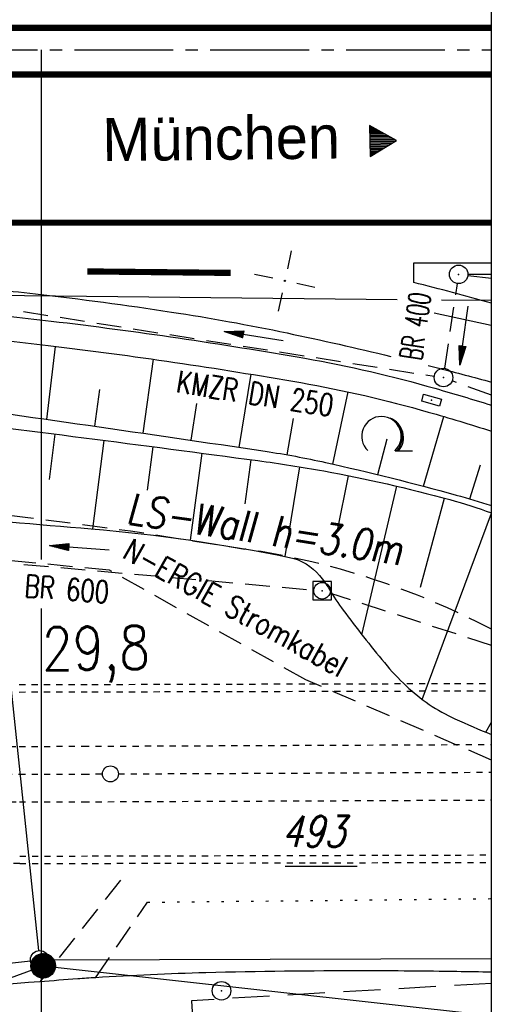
# Model space of a CAD drawing. Extents: x 0 to 1135, y 0 to 420.
# Tile 24 of 61: x 912 to 951, y 137 to 217. Entities that reach past the tile are written whole.
import ezdxf
from ezdxf.enums import TextEntityAlignment as Align

# ---------------------------------------------------------------- set-up
doc = ezdxf.new("R2010")
doc.units = 0
doc.header["$LTSCALE"] = 2
doc.header["$MEASUREMENT"] = 0
for name, pattern in [('ACAD_ISO03W100', [0.5, 0.25, -0.25]), ('ACAD_ISO05W100', [0.5, 0.25, -0.25]), ('ACHSE', [5.5, 4, -0.5, 0.5, -0.5]), ('AUSGEZOGEN', [0]), ('EinAusfädelung', [3.5, 2.5, -1]), ('GEMARKBAB', [3.7, 2, -0.5, 0.1, -0.5, 0.1, -0.5]), ('GESTRICH-X2', [1.5, 1, -0.5]), ('GESTRICHELTX3', [2.25, 1.5, -0.75]), ('GETRENNTX3', [3.25, 1, -0.75, 0, -0.75, 0, -0.75]), ('PUNKTX2_STR', [0.6, 0.1, -0.5])]:
    doc.linetypes.add(name, pattern=pattern)
doc.layers.get('0').update_dxf_attribs({"color": 8, "linetype": 'AUSGEZOGEN'})
for name, color, linetype in [('ACHSETOP', 250, 'ACHSE'), ('Bahnachse', 7, 'CONTINUOUS'), ('BOESCHG', 8, 'AUSGEZOGEN'), ('BW-SCHRIFT', 8, 'AUSGEZOGEN'), ('DURCHL', 200, 'GESTRICH-X2'), ('EINAUSF', 8, 'EinAusfädelung'), ('FBRTOP', 8, 'AUSGEZOGEN'), ('FLSTNR-BAB', 7, 'AUSGEZOGEN'), ('GEMARKGRZ', 8, 'GEMARKBAB'), ('Gleisachsen', 7, 'CONTINUOUS'), ('GRENZL', 8, 'AUSGEZOGEN'), ('GRENZL-BAB', 7, 'AUSGEZOGEN'), ('GRENZP-BAB', 7, 'AUSGEZOGEN'), ('KANAL', 200, 'GESTRICH-X2'), ('MULDE', 8, 'AUSGEZOGEN'), ('NETZ', 250, 'AUSGEZOGEN'), ('NUTZUNG', 8, 'PUNKTX2_STR'), ('NZ', 8, 'AUSGEZOGEN'), ('PFEIL', 200, 'CONTINUOUS'), ('RAHMEN', 250, 'AUSGEZOGEN'), ('RICHTUNG', 250, 'CONTINUOUS'), ('SCHSYMBOL', 200, 'AUSGEZOGEN'), ('SIGNATUR', 8, 'AUSGEZOGEN'), ('STRASSE', 8, 'AUSGEZOGEN'), ('STROMLTG', 8, 'AUSGEZOGEN'), ('Telekom', 8, 'GETRENNTX3'), ('TEXTO', 200, 'CONTINUOUS'), ('TUNNEL', 15, 'CONTINUOUS'), ('W-LTG', 8, 'GESTRICHELTX3'), ('WALD', 8, 'AUSGEZOGEN'), ('WEG', 8, 'GESTRICH-X2')]:
    doc.layers.add(name, color=color, linetype=linetype)
doc.styles.add('ROMANS', font='romans.shx', dxfattribs={"width": 0.8})
doc.styles.add('UNIR-O', font='unir_o.shx')

# ---------------------------------------------------------------- blocks, each defined once
blk = doc.blocks.new('IKR')
at = {"color": 0}
for p, q in [((0, 1), (0, 2.5)), ((-2.5, 0), (-1, 0)), ((1, 0), (2.5, 0)), ((0, -2.5), (0, -1))]:
    blk.add_line(p, q, dxfattribs=at)
blk.add_circle((0, 0), 0.05, dxfattribs=at)
blk.add_point((0, 0), dxfattribs=at)
blk = doc.blocks.new('GST')
at = {"color": 0}
blk.add_circle((0, 0), 0.75, dxfattribs=at)
blk.add_point((0, 0), dxfattribs=at)
blk = doc.blocks.new('30')
at = {"color": 0}
for p, q in [((-0.75, -0.29), (-0.75, 0.293)), ((-0.75, 0.293), (0.753, 0.293)), ((0.753, 0.293), (0.753, -0.29)), ((0.753, -0.29), (-0.75, -0.29))]:
    blk.add_line(p, q, dxfattribs=at)
blk.add_point((0, 0), dxfattribs=at)
blk = doc.blocks.new('10')
blk.add_blockref('GST', (0, 0))
blk = doc.blocks.new('20')
blk.add_lwpolyline([(-0.754, -0.751), (0.754, -0.751), (0.754, 0.75), (-0.754, 0.75)], close=True)
blk.add_circle((0, 0), 0.676)
blk.add_point((0, 0))
blk = doc.blocks.new('*X18')
at = {"color": 0}
for p, q in [((212.234, 257.394), (213.242, 258.402)), ((212.236, 257.466), (213.169, 258.4)), ((212.237, 257.326), (213.31, 258.399)), ((212.244, 257.262), (213.373, 258.392)), ((212.244, 257.545), (213.09, 258.391)), ((212.254, 257.202), (213.434, 258.381)), ((212.261, 257.633), (213.003, 258.375)), ((212.268, 257.145), (213.491, 258.368)), ((212.284, 257.09), (213.545, 258.351)), ((212.29, 257.732), (212.903, 258.346)), ((212.303, 257.038), (213.597, 258.333)), ((212.324, 256.988), (213.647, 258.312)), ((212.343, 257.856), (212.779, 258.293)), ((212.347, 256.941), (213.694, 258.288)), ((212.372, 256.895), (213.74, 258.263)), ((212.399, 256.852), (213.783, 258.236)), ((212.428, 256.81), (213.825, 258.207)), ((212.459, 256.77), (213.865, 258.176)), ((212.492, 256.732), (213.903, 258.143)), ((212.526, 256.696), (213.939, 258.109)), ((212.563, 256.662), (213.974, 258.073)), ((212.601, 256.629), (214.006, 258.035)), ((212.64, 256.598), (214.037, 257.995)), ((212.682, 256.569), (214.066, 257.953)), ((212.726, 256.542), (214.093, 257.91)), ((212.771, 256.517), (214.119, 257.864)), ((212.819, 256.493), (214.142, 257.817)), ((212.868, 256.472), (214.163, 257.767)), ((212.92, 256.454), (214.182, 257.715)), ((212.975, 256.437), (214.198, 257.661)), ((213.032, 256.424), (214.211, 257.603)), ((213.092, 256.414), (214.222, 257.543)), ((213.156, 256.407), (214.229, 257.479)), ((213.224, 256.404), (214.232, 257.412)), ((213.296, 256.406), (214.23, 257.339)), ((213.375, 256.414), (214.222, 257.26)), ((213.463, 256.43), (214.205, 257.173)), ((213.563, 256.46), (214.176, 257.073)), ((213.686, 256.512), (214.123, 256.949))]:
    blk.add_line(p, q, dxfattribs=at)
blk = doc.blocks.new('SRMAST2')
at = {"color": 0}
blk.add_circle((0, 0), 0.999, dxfattribs=at)
blk.add_point((0, 0), dxfattribs=at)
blk.add_blockref('*X18', (-213.233, -257.403))
blk = doc.blocks.new('RPFEIL')
at = {"color": 0}
for p, q in [((-0.002, 0), (-1.252, -2.165)), ((-0.452, -2.165), (-0.452, -0.78)), ((-0.352, -2.165), (-0.352, -0.607)), ((-0.252, -2.165), (-0.252, -0.433)), ((-0.152, -2.165), (-0.152, -0.26)), ((-0.052, -2.165), (-0.052, -0.087)), ((1.248, -2.165), (-0.002, 0)), ((0.048, -2.165), (0.048, -0.087)), ((0.148, -2.165), (0.148, -0.26)), ((0.248, -2.165), (0.248, -0.433)), ((0.348, -2.165), (0.348, -0.607)), ((0.448, -2.165), (0.448, -0.78)), ((-0.852, -2.165), (-0.852, -1.473)), ((-0.752, -2.165), (-0.752, -1.299)), ((-0.652, -2.165), (-0.652, -1.126)), ((-0.552, -2.165), (-0.552, -0.953)), ((0.548, -2.165), (0.548, -0.953)), ((0.648, -2.165), (0.648, -1.126)), ((0.748, -2.165), (0.748, -1.299)), ((0.848, -2.165), (0.848, -1.473)), ((-1.252, -2.165), (1.248, -2.165)), ((-1.152, -2.165), (-1.152, -1.992)), ((-1.052, -2.165), (-1.052, -1.819)), ((-0.952, -2.165), (-0.952, -1.646)), ((0.948, -2.165), (0.948, -1.646)), ((1.048, -2.165), (1.048, -1.819)), ((1.148, -2.165), (1.148, -1.992))]:
    blk.add_line(p, q, dxfattribs=at)
blk = doc.blocks.new('LW')
at = {"color": 0}
blk.add_line((1.183, 0.003), (2.575, 0.003), dxfattribs=at)
for centre, radius, start, end in [((0.065, 1.189), 1.6, 312.72017, 226.72491), ((0.169, 1.08), 1.681, 321.19916, 68.98443), ((0.083, 1.129), 1.668, 319.29157, 65.21007)]:
    blk.add_arc(centre, radius, start, end, dxfattribs=at)
blk = doc.blocks.new('PFEIL2')
at = {"color": 0}
for p, q in [((0.88, 0.002), (-2.401, -0.012)), ((0.881, -0.271), (0.879, 0.276)), ((0.879, 0.276), (2.429, 0.009)), ((0.911, 0.27), (0.879, 0.265)), ((0.965, 0.261), (0.879, 0.246)), ((1.019, 0.252), (0.879, 0.228)), ((1.073, 0.242), (0.879, 0.209)), ((1.127, 0.233), (0.879, 0.191)), ((1.181, 0.224), (0.879, 0.172)), ((1.235, 0.214), (0.879, 0.154)), ((1.289, 0.205), (0.879, 0.135)), ((1.343, 0.196), (0.879, 0.117)), ((1.397, 0.187), (0.879, 0.098)), ((1.451, 0.177), (0.879, 0.08)), ((1.505, 0.168), (0.879, 0.061)), ((1.559, 0.159), (0.88, 0.043)), ((1.613, 0.149), (0.88, 0.024)), ((1.668, 0.14), (0.88, 0.006)), ((1.722, 0.131), (0.88, -0.013)), ((1.776, 0.121), (0.88, -0.031)), ((1.83, 0.112), (0.88, -0.05)), ((1.884, 0.103), (0.88, -0.068)), ((1.938, 0.094), (0.88, -0.087)), ((1.992, 0.084), (0.88, -0.105)), ((2.046, 0.075), (0.88, -0.124)), ((2.1, 0.066), (0.88, -0.142)), ((2.154, 0.056), (0.88, -0.161)), ((2.208, 0.047), (0.88, -0.179)), ((2.262, 0.038), (0.881, -0.198)), ((2.316, 0.029), (0.881, -0.216)), ((2.37, 0.019), (0.881, -0.235)), ((2.424, 0.01), (0.881, -0.253)), ((2.429, 0.009), (0.881, -0.271))]:
    blk.add_line(p, q, dxfattribs=at)

msp = doc.modelspace()

# ---------------------------------------------------------------- linework, layer by layer
at = {"layer": 'ACHSETOP'}
msp.add_lwpolyline([(25, 214.13), (47.231, 214.13), (122.231, 214.13), (322.231, 214.13), (472.231, 214.131), (647.231, 214.13), (872.231, 214.131), (950, 214.131)], dxfattribs=at)
at = {"layer": 'Bahnachse', "linetype": 'ACAD_ISO05W100'}
for points in [[(919.794, 155.467), (950, 155.601)], [(899.687, 155.413), (911.767, 155.442), (916.935, 155.454), (918.494, 155.461)]]:
    msp.add_lwpolyline(points, dxfattribs=at)
at = {"layer": 'Bahnachse', "linetype": 'Continuous'}
msp.add_circle((919.144, 155.462), 0.65, dxfattribs=at)
at = {"layer": 'BOESCHG'}
for p, q in [((913.994, 184.191), (914.705, 190.1)), ((921.786, 183.07), (922.637, 189.059)), ((929.574, 181.924), (930.545, 187.849)), ((917.891, 183.634), (918.282, 186.617)), ((937.151, 180.571), (938.414, 186.415)), ((925.68, 182.501), (926.137, 185.488)), ((944.5, 178.778), (946.159, 184.417)), ((933.464, 181.32), (933.976, 184.25)), ((914.196, 179.325), (914.667, 183.001)), ((917.705, 175.313), (918.634, 182.489)), ((922.139, 178.443), (922.601, 181.973)), ((940.812, 179.712), (941.559, 182.602)), ((925.635, 174.399), (926.567, 181.452)), ((930.055, 177.349), (930.532, 180.925)), ((933.296, 173.076), (934.489, 180.345)), ((948.253, 177.748), (949.119, 180.5)), ((937.542, 175.197), (938.425, 179.629)), ((939.517, 166.74), (942.334, 178.783)), ((944.269, 170.589), (946.213, 177.807)), ((944.404, 161.5), (950.025, 176.601)), ((949.556, 158.838), (950, 159.666))]:
    msp.add_line(p, q, dxfattribs=at)
for points in [[(878.901, 187.319, -0.008599), (895.128, 186.529, -0.017698), (902.983, 185.731, -0.003001), (931.69, 181.608, -0.017577), (936.56, 180.703, -0.012666), (947.152, 178.063, -0.011881), (950, 177.203, -0.013277)], [(878.835, 186.321, -0.0059), (894.949, 185.284, -0.011941), (902.888, 184.488, -0.002234), (931.075, 180.852, -0.011731), (936.422, 180.01, -0.021739), (946.631, 177.693, -0.022266), (950, 176.609, -0.028656)], [(869.864, 184.882, 0.090782), (871.402, 180.993, 0.225044), (874.392, 179.074, 0.008288), (877.955, 178.677, 0.00246), (889.984, 177.595, 0.001356), (904.311, 176.417, -0.001464), (917.577, 175.324, -0.029093), (933.657, 173.003, -0.171629), (936.084, 171.543, -0.037492), (936.862, 170.441, 0.024446), (938.009, 168.722, 0.014127), (941.34, 164.478, 0.029536), (943.106, 162.593, 0.083661), (947.055, 159.937, 0.006441), (950, 158.65, 0.00003)]]:
    msp.add_lwpolyline(points, format="xyb", dxfattribs=at)
at = {"layer": 'DURCHL'}
msp.add_line((946.224, 188.336), (947.258, 195.209), dxfattribs=at)
at = {"layer": 'EINAUSF', "flags": 128}
msp.add_lwpolyline([(679.175, 200.13, 0.5, 0.5, 0), (872.231, 200.131, 0.5, 0.5, 0), (950, 200.131, 0.5, 0.5, 0)], format="xyseb", dxfattribs=at)
at = {"layer": 'FBRTOP'}
msp.add_line((943.714, 195.288), (943.724, 196.881), dxfattribs=at)
at = {"layer": 'FBRTOP', "const_width": 0.5}
msp.add_lwpolyline([(871.028, 215.913), (872.231, 215.913), (950, 215.913)], dxfattribs=at)
msp.add_lwpolyline([(864.794, 212.131, 0), (872.231, 212.131, -0.000001), (950, 212.131, 0.000002)], format="xyb", dxfattribs=at)
at = {"layer": 'FBRTOP'}
msp.add_lwpolyline([(943.724, 196.881), (950, 196.881)], dxfattribs=at)
for points in [[(870.4, 195.736, -0.000509), (876.296, 195.721, -0.001372), (878.485, 195.707, -0.000093), (892.188, 195.579, -0.000864), (893.67, 195.562, -0.008204), (897.381, 195.453, -0.003601), (905.827, 195.005, -0.013775), (913.059, 194.369, -0.008993), (924.08, 192.891, -0.013996), (933.454, 191.193, -0.007202), (941.856, 189.299, -0.003907)], [(950, 193.617, 0.004463), (943.714, 195.288)], [(944.878, 188.555, -0.000754), (945.753, 188.334, -0.003907), (950, 187.217, -0.015187)]]:
    msp.add_lwpolyline(points, format="xyb", dxfattribs=at)
at = {"layer": 'FLSTNR-BAB'}
msp.add_line((933.305, 147.98), (939.138, 147.98), dxfattribs=at)
at = {"layer": 'GEMARKGRZ', "const_width": 0.5, "flags": 128}
msp.add_lwpolyline([(917.27, 196.18), (928.884, 196.058)], dxfattribs=at)
at = {"layer": 'Gleisachsen', "linetype": 'ACAD_ISO03W100'}
for points in [[(631.983, 157.011), (911.761, 157.692), (916.93, 157.704), (950, 157.851)], [(631.994, 152.511), (911.772, 153.192), (916.941, 153.204), (950, 153.351)]]:
    msp.add_lwpolyline(points, dxfattribs=at)
at = {"layer": 'GRENZL'}
msp.add_line((893.199, 138.117), (912.667, 140.317), dxfattribs=at)
at = {"layer": 'GRENZL-BAB'}
for p, q in [((913.334, 141.148), (910.196, 171.034)), ((914.163, 140.404), (950, 140.5))]:
    msp.add_line(p, q, dxfattribs=at)
at = {"layer": 'GRENZL-BAB', "flags": 128}
for points in [[(861.86, 194.76), (942.375, 193.917)], [(945.973, 193.879), (950, 193.837)]]:
    msp.add_lwpolyline(points, dxfattribs=at)
at = {"layer": 'KANAL'}
for p, q in [((948.09, 195.956), (950, 195.964)), ((948.101, 195.859), (950, 195.634)), ((906.178, 193.862), (945.381, 187.685)), ((950, 186.156), (946.835, 187.309)), ((900.175, 173.502), (935.612, 170.366)), ((950, 165.882), (936.987, 170.09))]:
    msp.add_line(p, q, dxfattribs=at)
at = {"layer": 'MULDE'}
for points in [[(874.764, 194.527, -0.008496), (885.213, 194.671, -0.020012), (889.712, 194.476, -0.002642), (906.895, 192.95, -0.006101), (914.344, 192.157, -0.013764), (934.9, 189.138, -0.026654), (945.436, 186.709, -0.005548), (950, 185.342, -0.010825)], [(874.826, 192.528, -0.008496), (885.206, 192.671, -0.020012), (889.545, 192.483, -0.002642), (906.707, 190.959, -0.006101), (914.108, 190.171, -0.013764), (934.555, 187.168, -0.026654), (944.884, 184.787, -0.006281), (950, 183.246, -0.010825)]]:
    msp.add_lwpolyline(points, format="xyb", dxfattribs=at)
at = {"layer": 'NETZ'}
msp.add_line((949.98, 191.81), (945.369, 192.803), dxfattribs=at)
at = {"layer": 'NUTZUNG'}
msp.add_line((922.141, 145.064), (950, 145.356), dxfattribs=at)
at = {"layer": 'NZ'}
for p, q in [((913.531, 214.131), (913.531, 172.843)), ((913.531, 168.857), (913.531, 83.883))]:
    msp.add_line(p, q, dxfattribs=at)
at = {"layer": 'RAHMEN'}
msp.add_line((950, 0), (950, 415), dxfattribs=at)
at = {"layer": 'STRASSE'}
msp.add_lwpolyline([(950, 139.4, 0.000202), (947.201, 139.445, 0.003723), (939.62, 139.507, 0.006605), (926.873, 139.349, 0.009404), (917.929, 138.952, 0.002456), (916.491, 138.854, 0.001151), (913.424, 138.622, 0.011815), (898.671, 137.123, 0.021005), (890.444, 135.736, 0.004539)], format="xyb", dxfattribs=at)
at = {"layer": 'STROMLTG', "linetype": 'GESTRICH-X2', "flags": 128}
msp.add_lwpolyline([(746.105, 179.69), (857.473, 180.449), (871.929, 179.49), (877.724, 179.051), (893.492, 178.125), (900.541, 177.755), (912.227, 176.273), (920.76, 175.162), (930.035, 173.68)], dxfattribs=at)
at = {"layer": 'STROMLTG', "linetype": 'GESTRICH-X2'}
msp.add_lwpolyline([(950, 156.585), (934.97, 163.091), (919.058, 171.961), (883.209, 175.455), (870.433, 176.795), (848.107, 174.007)], dxfattribs=at)
msp.add_arc((921.104, 112.259), 62.066, 62.25285, 81.72645, dxfattribs=at)
at = {"layer": 'Telekom', "linetype": 'Continuous'}
msp.add_lwpolyline([(876.068, 126.103), (913.698, 139.919), (950, 135.89)], dxfattribs=at)
at = {"layer": 'TUNNEL', "linetype": 'ACAD_ISO03W100'}
msp.add_line((911.794, 148.2), (781.355, 147.881), dxfattribs=at)
for points in [[(911.758, 162.7), (917.636, 162.714), (923.514, 162.729), (929.393, 162.744), (935.27, 162.759), (941.148, 162.774), (947.026, 162.79), (950, 162.798)], [(911.76, 162.1), (917.638, 162.114), (923.516, 162.129), (929.394, 162.144), (935.272, 162.159), (941.15, 162.174), (947.027, 162.19), (950, 162.198)], [(911.792, 148.8), (917.671, 148.814), (923.549, 148.829), (929.428, 148.844), (935.307, 148.859), (941.186, 148.874), (947.065, 148.89), (950, 148.898)], [(911.794, 148.2), (917.672, 148.214), (923.551, 148.229), (929.429, 148.244), (935.308, 148.259), (941.187, 148.274), (947.066, 148.29), (950, 148.298)]]:
    msp.add_lwpolyline(points, dxfattribs=at)
at = {"layer": 'W-LTG'}
msp.add_lwpolyline([(950, 138.489), (925.72, 137.09), (925.815, 135.306), (929.863, 135.529), (932.766, 113.436)], dxfattribs=at)
at = {"layer": 'WEG'}
for p, q in [((919.959, 146.841), (913.424, 138.622)), ((917.929, 138.952), (922.141, 145.064))]:
    msp.add_line(p, q, dxfattribs=at)

# ---------------------------------------------------------------- block references
at = {"layer": 'GRENZP-BAB'}
msp.add_blockref('GST', (913.413, 140.402), dxfattribs=at)
at = {"layer": 'NETZ', "rotation": 167.8412}
msp.add_blockref('IKR', (933.267, 195.41), dxfattribs=at)
at = {"layer": 'PFEIL'}
for p, rotation in [((947.783, 190.996), 261.6340655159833), ((930.766, 190.952), 171.0793655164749), ((916.639, 173.786), 175.6057655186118)]:
    msp.add_blockref('PFEIL2', p, dxfattribs=dict(at, rotation=rotation))
at = {"layer": 'RICHTUNG', "rotation": 270.9273894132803}
msp.add_blockref('RPFEIL', (942.328, 206.787), dxfattribs=at)
at = {"layer": 'SCHSYMBOL'}
for name, p, rotation in [('10', (947.353, 195.941), 1.836947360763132e-05), ('GST', (946.123, 187.58), 1.836947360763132e-05), ('30', (945.16, 185.748), 345.0439088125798), ('20', (936.285, 170.307), 1.836947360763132e-05), ('10', (928.141, 137.893), 1.836947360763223e-05)]:
    msp.add_blockref(name, p, dxfattribs=dict(at, rotation=rotation))
at = {"layer": 'SIGNATUR', "rotation": 77.84121836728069}
msp.add_blockref('SRMAST2', (913.698, 139.919), dxfattribs=at)
at = {"layer": 'WALD'}
msp.add_blockref('LW', (941.032, 181.638), dxfattribs=at)

# ---------------------------------------------------------------- texts
at = {"layer": 'Bahnachse', "linetype": 'Continuous', "style": 'ROMANS', "oblique": 0, "width": 0.8337}
msp.add_text('29,8', height=3.5, rotation=0.84009, dxfattribs=at).set_placement((913.619, 163.845))
at = {"layer": 'BW-SCHRIFT', "style": 'ROMANS', "oblique": 7, "width": 0.8}
msp.add_text('LS-Wall h=3.0m', height=2.5, rotation=351.26824, dxfattribs=at).set_placement((920.381, 175.775))
at = {"layer": 'DURCHL', "style": 'ROMANS', "width": 0.6}
msp.add_text('BR 400', height=1.8, rotation=81.63412, dxfattribs=at).set_placement((944.748, 191.612), align=Align.CENTER)
at = {"layer": 'FLSTNR-BAB', "style": 'ROMANS', "oblique": 15, "width": 0.8}
msp.add_text('493', height=2.5, dxfattribs=at).set_placement((933.009, 149.556))
at = {"layer": 'RICHTUNG', "style": 'UNIR-O'}
msp.add_text('München', height=3.5, rotation=0.66807, dxfattribs=at).set_placement((918.503, 205.11))
at = {"layer": 'STROMLTG', "style": 'ROMANS', "width": 0.8}
msp.add_text('N-ERGIE Stromkabel', height=1.8, rotation=330.96417, dxfattribs=at).set_placement((920.023, 173.036))
at = {"layer": 'TEXTO', "style": 'ROMANS', "width": 0.75}
for s, rotation, p in [('KMZR DN 250', 351.07937, (930.729, 185.404)), ('BR 600', 355.60577, (915.553, 169.548))]:
    msp.add_text(s, height=1.8, rotation=rotation, dxfattribs=at).set_placement(p, align=Align.CENTER)

doc.saveas('drawing.dxf')
